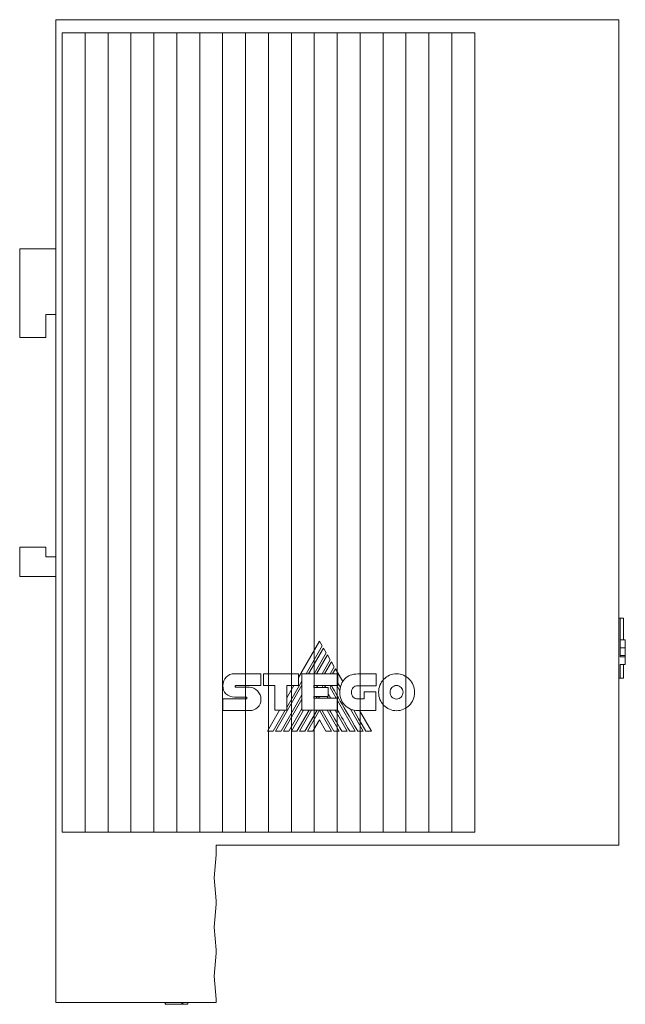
# Model space of a CAD drawing. Header units: millimetres. Extents: x 19 to 188, y 70 to 212.
# Tile 3 of 3: x 142 to 188, y 137 to 212. Entities that reach past the tile are written whole.
import ezdxf

# ---------------------------------------------------------------- set-up
doc = ezdxf.new("R2010")
doc.units = ezdxf.units.MM
doc.linetypes.add('PHANTOM', pattern=[12.7, 6.35, -1.27, 1.27, -1.27, 1.27, -1.27])
doc.layers.add('___VS___', color=7, linetype='Continuous', lineweight=15)

msp = doc.modelspace()

# ---------------------------------------------------------------- linework, layer by layer
at = {"color": 7, "linetype": 'Continuous', "lineweight": 15}
for p, q in [((144.267, 137.309), (144.267, 212.309)), ((144.267, 212.309), (177.267, 212.309)), ((177.267, 212.309), (187.267, 212.309)), ((187.267, 212.309), (187.267, 149.309)), ((144.767, 211.309), (148.267, 211.309)), ((144.767, 150.309), (144.767, 211.309)), ((146.517, 150.309), (146.517, 211.309)), ((148.267, 211.309), (151.767, 211.309)), ((148.267, 150.309), (148.267, 211.309)), ((150.017, 150.309), (150.017, 211.309)), ((151.767, 211.309), (155.267, 211.309)), ((151.767, 150.309), (151.767, 211.309)), ((153.517, 150.309), (153.517, 211.309)), ((155.267, 211.309), (158.767, 211.309)), ((155.267, 150.309), (155.267, 211.309)), ((157.017, 150.309), (157.017, 211.309)), ((158.767, 211.309), (162.267, 211.309)), ((158.767, 150.309), (158.767, 211.309)), ((160.517, 150.309), (160.517, 211.309)), ((162.267, 211.309), (165.767, 211.309)), ((162.267, 150.309), (162.267, 211.309)), ((164.017, 150.309), (164.017, 211.309)), ((165.767, 211.309), (169.267, 211.309)), ((165.767, 150.309), (165.767, 211.309)), ((167.517, 150.309), (167.517, 211.309)), ((169.267, 211.309), (172.767, 211.309)), ((169.267, 150.309), (169.267, 211.309)), ((171.017, 150.309), (171.017, 211.309)), ((172.767, 211.309), (176.267, 211.309)), ((172.767, 150.309), (172.767, 211.309)), ((174.517, 150.309), (174.517, 211.309)), ((176.267, 150.309), (176.267, 211.309)), ((144.267, 194.809), (141.517, 194.809)), ((141.517, 194.809), (141.517, 188.059)), ((143.517, 189.809), (144.267, 189.809)), ((143.517, 188.059), (143.517, 189.809)), ((141.517, 188.059), (143.517, 188.059)), ((141.517, 172.059), (141.517, 169.809)), ((143.517, 172.059), (141.517, 172.059)), ((143.517, 171.309), (143.517, 172.059)), ((144.267, 171.309), (143.517, 171.309)), ((141.517, 169.809), (144.267, 169.809)), ((187.267, 166.624), (187.367, 166.624)), ((187.367, 164.37), (187.367, 166.624)), ((187.633, 166.624), (187.367, 166.624)), ((187.633, 166.624), (187.633, 164.972)), ((164.407, 164.878), (162.804, 162.104)), ((164.621, 164.512), (164.407, 164.878)), ((187.766, 164.972), (187.367, 164.972)), ((163.391, 162.382), (164.621, 164.512)), ((164.715, 164.346), (163.581, 162.382)), ((163.999, 162.382), (164.925, 163.985)), ((164.925, 163.985), (164.715, 164.346)), ((187.766, 164.37), (187.367, 164.37)), ((187.367, 163.688), (187.367, 164.349)), ((187.766, 164.37), (187.766, 164.37)), ((165.018, 163.822), (164.187, 162.382)), ((164.607, 162.382), (165.229, 163.458)), ((165.323, 163.297), (164.794, 162.382)), ((165.229, 163.458), (165.018, 163.822)), ((165.535, 162.926), (165.323, 163.297)), ((187.766, 163.788), (187.367, 163.788)), ((187.766, 163.688), (187.367, 163.688)), ((187.766, 163.098), (187.367, 163.098)), ((187.367, 162.058), (187.367, 163.098)), ((187.633, 163.098), (187.633, 162.058)), ((187.633, 163.095), (187.766, 163.095)), ((187.766, 163.09), (187.633, 163.09)), ((187.766, 163.098), (187.766, 163.688)), ((187.766, 163.095), (187.766, 163.098)), ((157.915, 162.393), (159.93, 162.393)), ((159.93, 162.393), (159.93, 161.494)), ((160.129, 161.494), (160.129, 162.389)), ((160.129, 162.389), (162.804, 162.389)), ((162.804, 162.389), (162.804, 161.502)), ((163.075, 159.613), (163.075, 162.382)), ((163.075, 162.382), (165.806, 162.382)), ((165.22, 162.382), (165.535, 162.926)), ((165.627, 162.768), (165.404, 162.382)), ((166.187, 161.796), (165.627, 162.768)), ((165.806, 162.382), (165.806, 161.486)), ((167.332, 162.374), (168.733, 162.374)), ((168.733, 162.374), (168.733, 161.475)), ((161.912, 159.821), (163.075, 161.834)), ((187.267, 162.058), (187.367, 162.058)), ((187.633, 162.058), (187.367, 162.058)), ((158.032, 161.494), (159.93, 161.494)), ((158.035, 161.355), (159.059, 161.355)), ((160.998, 161.494), (160.129, 161.494)), ((160.998, 159.613), (160.998, 161.494)), ((161.058, 158.012), (163.075, 161.505)), ((162.804, 161.502), (161.912, 161.502)), ((161.912, 159.613), (161.912, 161.502)), ((162.456, 161.502), (161.912, 160.561)), ((163.982, 161.486), (165.806, 161.486)), ((163.982, 161.486), (163.982, 161.34)), ((163.982, 161.34), (165.069, 161.34)), ((164.192, 161.34), (164.277, 161.486)), ((164.616, 161.34), (164.702, 161.486)), ((164.802, 161.34), (164.887, 161.486)), ((165.069, 161.34), (165.069, 160.663)), ((165.219, 161.327), (165.312, 161.486)), ((165.219, 161.327), (165.682, 160.527)), ((165.733, 161.486), (165.971, 161.075)), ((168.733, 161.475), (167.332, 161.475)), ((167.815, 160.467), (167.815, 161.001)), ((167.815, 161.001), (168.703, 161.001)), ((168.703, 161.001), (168.703, 159.572)), ((157.033, 160.463), (158.803, 160.463)), ((158.803, 160.614), (157.918, 160.614)), ((161.476, 158.012), (163.075, 160.782)), ((161.668, 158.012), (163.075, 160.453)), ((163.982, 160.663), (165.069, 160.663)), ((163.982, 160.663), (163.982, 160.527)), ((163.982, 160.527), (165.791, 160.527)), ((164.146, 160.527), (164.224, 160.663)), ((164.332, 160.527), (164.411, 160.663)), ((164.993, 160.663), (165.072, 160.527)), ((165.791, 159.613), (165.791, 160.527)), ((165.791, 160.339), (167.137, 158.012)), ((167.332, 160.467), (167.815, 160.467)), ((159.059, 159.575), (157.033, 159.575)), ((161.365, 159.613), (160.439, 158.012)), ((160.868, 158.012), (161.792, 159.613)), ((160.998, 159.613), (161.912, 159.613)), ((162.081, 158.012), (163.075, 159.731)), ((162.271, 158.012), (163.195, 159.613)), ((162.688, 158.012), (163.616, 159.613)), ((162.88, 158.012), (163.804, 159.613)), ((163.075, 159.613), (165.791, 159.613)), ((163.297, 158.012), (164.226, 159.613)), ((163.487, 158.012), (164.402, 159.601)), ((165.319, 158.012), (164.402, 159.601)), ((165.509, 158.012), (164.58, 159.613)), ((164.995, 159.613), (165.923, 158.012)), ((165.601, 159.613), (166.527, 158.012)), ((166.768, 159.696), (167.742, 158.012)), ((168.703, 159.572), (167.34, 159.572)), ((168.374, 158.012), (167.472, 159.572)), ((164.402, 158.875), (163.901, 158.012)), ((164.402, 158.875), (164.901, 158.012)), ((148.267, 150.309), (144.767, 150.309)), ((151.767, 150.309), (148.267, 150.309)), ((155.267, 150.309), (151.767, 150.309)), ((158.767, 150.309), (155.267, 150.309)), ((162.267, 150.309), (158.767, 150.309)), ((165.767, 150.309), (162.267, 150.309)), ((169.267, 150.309), (165.767, 150.309)), ((172.767, 150.309), (169.267, 150.309)), ((176.267, 150.309), (172.767, 150.309)), ((177.267, 149.309), (156.517, 149.309)), ((156.517, 149.309), (156.517, 148.559)), ((187.267, 149.309), (177.267, 149.309)), ((156.367, 146.809), (156.517, 148.559)), ((156.517, 145.059), (156.367, 146.809)), ((156.517, 145.059), (156.517, 144.809)), ((156.367, 143.059), (156.517, 144.809)), ((156.517, 141.309), (156.367, 143.059)), ((156.517, 141.309), (156.517, 141.059)), ((156.367, 139.309), (156.517, 141.059)), ((156.517, 137.559), (156.367, 139.309)), ((156.517, 137.559), (156.517, 137.309)), ((156.517, 137.309), (144.267, 137.309)), ((152.617, 137.159), (152.617, 137.309)), ((152.659, 137.159), (152.659, 137.309)), ((152.659, 137.159), (153.892, 137.159)), ((153.894, 137.159), (153.894, 137.309)), ((153.897, 137.159), (153.897, 137.309)), ((153.941, 137.159), (153.941, 137.309)), ((153.983, 137.159), (153.983, 137.309)), ((153.983, 137.159), (154.355, 137.159)), ((154.355, 137.159), (154.355, 137.309)), ((154.367, 137.159), (154.367, 137.309))]:
    msp.add_line(p, q, dxfattribs=at)
at = {"color": 7, "linetype": 'Continuous', "lineweight": 15, "flags": 128}
msp.add_lwpolyline([(167.949, 158.012), (167.666, 158.499), (167.402, 158.955), (167.207, 159.291), (167.024, 159.607)], dxfattribs=at)
at = {"color": 7, "linetype": 'Continuous', "lineweight": 15}
for centre, radius, start, end in [((167.497, 161.01), 1.528, 149.03807, 166.83863), ((167.34, 160.947), 1.375, 174.64014, 270)]:
    msp.add_arc(centre, radius, start, end, dxfattribs=at)
for points in [[(187.766, 164.795), (187.766, 164.904), (187.766, 164.972), (187.766, 164.972)], [(187.766, 164.37), (187.766, 164.536), (187.766, 164.686), (187.766, 164.795)], [(187.766, 163.954), (187.766, 164.051), (187.766, 164.19), (187.766, 164.37)], [(187.766, 163.788), (187.766, 163.792), (187.766, 163.847), (187.766, 163.954)], [(187.766, 163.734), (187.766, 163.749), (187.766, 163.763), (187.766, 163.774)], [(187.766, 163.701), (187.766, 163.709), (187.766, 163.721), (187.766, 163.734)], [(187.766, 163.688), (187.766, 163.688), (187.766, 163.693), (187.766, 163.701)], [(157.291, 162.127), (157.451, 162.291), (157.672, 162.393), (157.915, 162.393)], [(166.344, 161.995), (166.572, 162.23), (166.902, 162.374), (167.332, 162.374)], [(169.326, 161.971), (169.575, 162.227), (169.917, 162.386), (170.296, 162.386)], [(170.296, 162.386), (170.675, 162.386), (171.019, 162.227), (171.269, 161.971)], [(157.033, 161.489), (157.033, 161.737), (157.132, 161.963), (157.291, 162.127)], [(166.009, 161.358), (165.929, 161.496), (165.861, 161.613), (165.806, 161.709)], [(166.187, 161.796), (166.232, 161.868), (166.285, 161.935), (166.344, 161.995)], [(168.925, 160.973), (168.925, 161.363), (169.078, 161.716), (169.326, 161.971)], [(171.269, 161.971), (171.517, 161.715), (171.671, 161.362), (171.671, 160.973)], [(157.266, 160.863), (157.119, 161.009), (157.029, 161.217), (157.033, 161.488)], [(157.918, 160.614), (157.662, 160.62), (157.429, 160.703), (157.266, 160.863)], [(157.997, 161.475), (157.985, 161.46), (157.977, 161.438), (157.977, 161.417)], [(157.977, 161.417), (157.977, 161.4), (157.984, 161.384), (157.995, 161.372)], [(157.995, 161.372), (158.006, 161.362), (158.02, 161.355), (158.035, 161.355)], [(158.032, 161.494), (158.019, 161.494), (158.006, 161.486), (157.997, 161.475)], [(159.059, 161.355), (159.302, 161.355), (159.522, 161.25), (159.681, 161.082)], [(159.681, 161.082), (159.842, 160.914), (159.941, 160.682), (159.941, 160.431)], [(165.267, 160.527), (165.18, 160.677), (165.114, 160.792), (165.069, 160.872)], [(167.328, 158.012), (166.045, 160.222), (165.375, 161.38), (165.318, 161.486)], [(165.971, 161.075), (165.976, 161.172), (165.989, 161.267), (166.009, 161.358)], [(166.988, 161.329), (166.899, 161.238), (166.845, 161.112), (166.845, 160.973)], [(166.845, 160.973), (166.845, 160.832), (166.899, 160.706), (166.987, 160.614)], [(167.332, 161.475), (167.197, 161.475), (167.076, 161.419), (166.988, 161.329)], [(169.326, 159.977), (169.078, 160.232), (168.925, 160.583), (168.925, 160.973)], [(169.944, 161.34), (169.854, 161.246), (169.798, 161.116), (169.798, 160.973)], [(169.798, 160.973), (169.798, 160.83), (169.854, 160.7), (169.944, 160.606)], [(170.296, 161.49), (170.158, 161.49), (170.034, 161.433), (169.944, 161.34)], [(170.651, 161.339), (170.56, 161.432), (170.435, 161.49), (170.296, 161.49)], [(170.799, 160.973), (170.799, 161.116), (170.742, 161.245), (170.651, 161.339)], [(170.651, 160.607), (170.742, 160.701), (170.799, 160.83), (170.799, 160.973)], [(171.671, 160.973), (171.671, 160.584), (171.517, 160.232), (171.269, 159.977)], [(158.843, 160.592), (158.832, 160.605), (158.818, 160.614), (158.803, 160.614)], [(158.803, 160.463), (158.82, 160.463), (158.835, 160.471), (158.846, 160.482)], [(158.865, 160.533), (158.865, 160.554), (158.857, 160.576), (158.843, 160.592)], [(158.846, 160.482), (158.858, 160.495), (158.865, 160.513), (158.865, 160.533)], [(159.941, 160.431), (159.941, 160.187), (159.844, 159.975), (159.687, 159.823)], [(166.987, 160.614), (167.075, 160.523), (167.197, 160.467), (167.332, 160.467)], [(169.944, 160.606), (170.034, 160.513), (170.158, 160.456), (170.296, 160.456)], [(170.296, 160.456), (170.435, 160.456), (170.56, 160.514), (170.651, 160.607)], [(159.687, 159.823), (159.527, 159.668), (159.304, 159.575), (159.059, 159.575)], [(166.114, 158.012), (165.724, 158.685), (165.415, 159.218), (165.186, 159.613)], [(166.719, 158.012), (166.351, 158.648), (166.042, 159.183), (165.791, 159.617)], [(167.024, 159.607), (166.935, 159.628), (166.849, 159.658), (166.768, 159.696)], [(170.296, 159.564), (169.917, 159.564), (169.574, 159.722), (169.326, 159.977)], [(171.269, 159.977), (171.02, 159.722), (170.676, 159.564), (170.296, 159.564)]]:
    msp.add_open_spline(points, degree=3, dxfattribs=at)
for points, knots in [([(152.617, 137.159), (152.618, 137.159), (152.618, 137.159), (152.626, 137.159), (152.641, 137.159), (152.653, 137.159), (152.659, 137.159)], [0, 0, 0, 0, 0.29065, 0.535093, 0.759022, 1, 1, 1, 1]), ([(152.641, 137.159), (152.643, 137.159), (152.646, 137.159), (152.654, 137.159), (152.657, 137.159)], [0, 0, 0, 0, 0.504169, 1, 1, 1, 1]), ([(153.897, 137.159), (153.899, 137.159), (153.902, 137.159), (153.912, 137.159), (153.926, 137.159), (153.936, 137.159), (153.941, 137.159)], [0, 0, 0, 0, 0.24055, 0.480417, 0.728439, 1, 1, 1, 1]), ([(153.941, 137.159), (153.949, 137.159), (153.964, 137.159), (153.977, 137.159), (153.983, 137.159)], [0, 0, 0, 0, 0.5284853, 1, 1, 1, 1]), ([(154.355, 137.159), (154.358, 137.159), (154.365, 137.159), (154.366, 137.159), (154.367, 137.159)], [0, 0, 0, 0, 0.550465, 1, 1, 1, 1])]:
    msp.add_open_spline(points, degree=3, knots=knots, dxfattribs=at)
at = {"layer": '___VS___', "linetype": 'PHANTOM'}
for p, q in [((157.033, 160.463), (157.033, 159.575)), ((160.439, 158.012), (160.868, 158.012)), ((161.058, 158.012), (161.476, 158.012)), ((161.668, 158.012), (162.081, 158.012)), ((162.271, 158.012), (162.688, 158.012)), ((162.88, 158.012), (163.297, 158.012)), ((163.487, 158.012), (163.901, 158.012)), ((164.901, 158.012), (165.319, 158.012)), ((165.509, 158.012), (165.923, 158.012)), ((166.114, 158.012), (166.527, 158.012)), ((166.719, 158.012), (167.137, 158.012)), ((167.328, 158.012), (167.742, 158.012)), ((167.949, 158.012), (168.374, 158.012))]:
    msp.add_line(p, q, dxfattribs=at)

doc.saveas('drawing.dxf')
